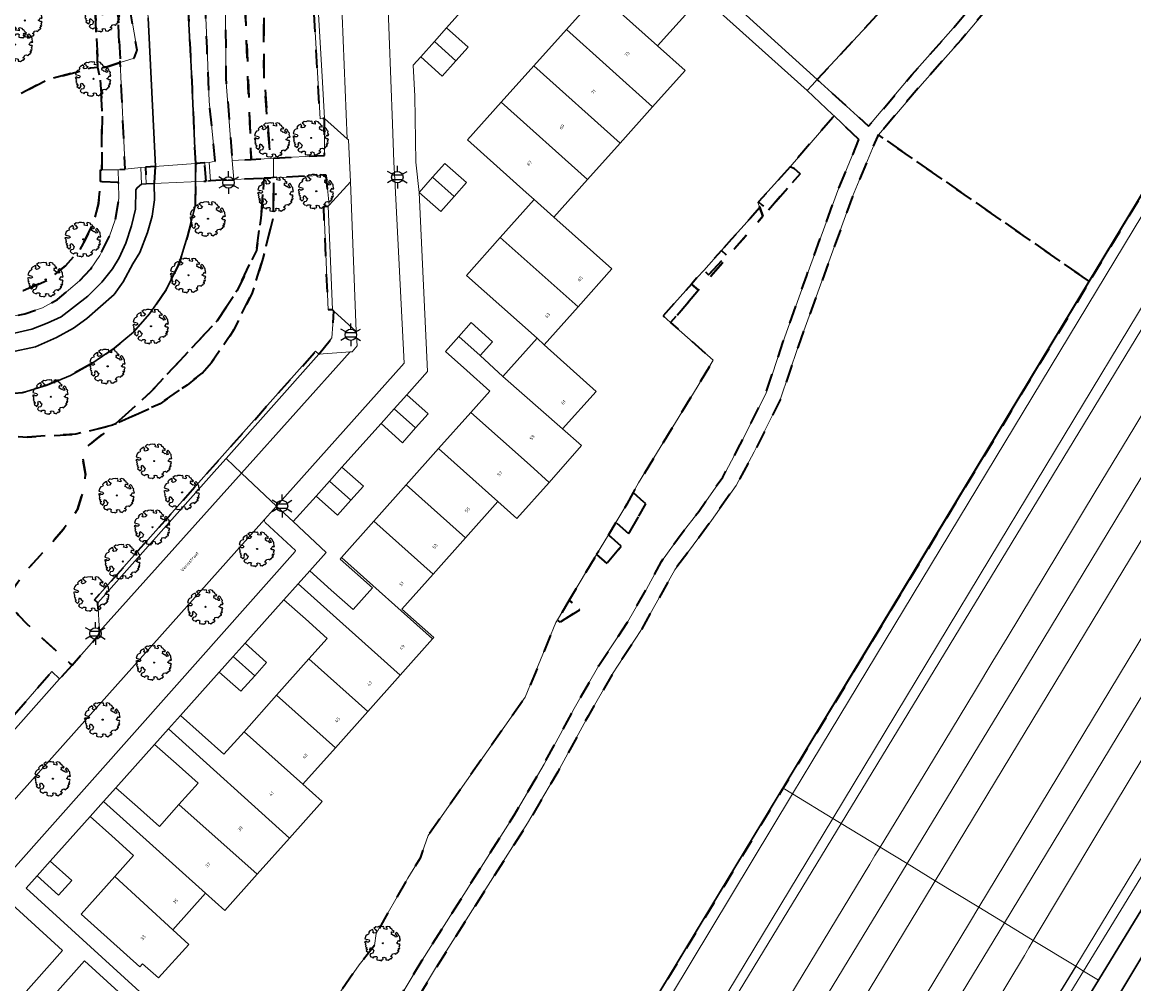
# Model space of a CAD drawing. Extents: x 105780 to 185197, y 477999 to 525027.
# Tile 213 of 256: x 108788 to 108912, y 479376 to 479483. Entities that reach past the tile are written whole.
import ezdxf
from ezdxf.enums import TextEntityAlignment as Align

# ---------------------------------------------------------------- set-up
doc = ezdxf.new("R2010")
doc.units = 0
doc.linetypes.add('XX-HIDDEN', pattern=[4, 2, -2])
for name, color, linetype, lineweight in [('B-GV-GR-BEPLANTING_CULTUUR_VASTE-PLANTENVAK-A', 252, 'Continuous', 5), ('B-GV-GR-BOOM-S', 252, 'Continuous', 25), ('B-GV-GR-MATERIAALGRENS-G', 252, 'XX-HIDDEN', 35), ('B-RO-IE-MEUBILAIR_WEGMEUBILAIR-S', 252, 'Continuous', 25), ('B-WE-GW-WATERGANG_SLOOT_INSTEEK-G', 252, 'Continuous', 30), ('B-XX-KG-KADASTRAAL_BEBOUWING-G', 252, 'Continuous', 20), ('B1-WE-GW-TALUD_KRUIN-G', 252, 'Continuous', 25), ('B1-WE-KW-KUNSTWERK_DEK-BRUG', 252, 'Continuous', 18), ('B1-WE-KW-KUNSTWERK_GELUIDSWERING_SCHERM-G', 170, 'Continuous', 18), ('B1-WE-KW-KUNSTWERK_LANDHOOFD-GV', 252, 'Continuous', 18), ('B1-WE-OG-BEBOUWING-T18', 7, 'Continuous', 18), ('B1-WE-OG-TERREIN_ERF-GV', 252, 'Continuous', 18), ('B1-WE-OG-TOPOGRAFIE-T18', 10, 'Continuous', 18), ('B1-WE-OG-WEG-GV', 7, 'Continuous', 18), ('B1-WE-VH-VERHARDING_ASFALT-GV', 252, 'Continuous', 18), ('B1-WE-VH-VERHARDING_BETONSTRAATSTEEN-GV', 252, 'Continuous', 18), ('B1-WE-VH-VERHARDING_HALFVERHARDING_SCHELP-GV', 252, 'Continuous', 18), ('B1-WE-VH-VERHARDING_TEGEL-GV', 252, 'Continuous', 18)]:
    doc.layers.add(name, color=color, linetype=linetype, lineweight=lineweight)
doc.styles.add('NLCS-ISO', font='NLCS-ISO.ttf')
doc.styles.add('NLCS-ISO-M200-T18', font='NLCS-ISO.ttf', dxfattribs={"height": 0.36})

# ---------------------------------------------------------------- blocks, each defined once
blk = doc.blocks.new('B-SIE-WEG_LICHTMAST-SO')
at = {"ltscale": 0.1}
for p, q in [((0, 1.27), (0, 2.53)), ((-1.1, 0.63), (-2.19, 1.27)), ((1.1, 0.63), (2.19, 1.27)), ((-1.1, -0.63), (-2.19, -1.27)), ((0, -1.27), (0, -2.53)), ((1.1, -0.63), (2.19, -1.27))]:
    blk.add_line(p, q, dxfattribs=at)
at = {"flags": 128}
for points in [[(-1.16, 0.5), (1.16, 0.5)], [(-1.16, -0.5), (1.16, -0.5)]]:
    blk.add_lwpolyline(points, dxfattribs=at)
at = {"ltscale": 0.1}
blk.add_circle((0, 0), 1.27, dxfattribs=at)
at = {"style": 'NLCS-ISO'}
blk.add_attdef('TYPE', text='', height=1.8, dxfattribs=at).set_placement((0, 2.53), align=Align.BOTTOM_CENTER)
blk = doc.blocks.new('B-SGR-BOOM_06')
at = {"linetype": 'Continuous', "flags": 128}
blk.add_lwpolyline([(1.08, 1.41), (1.01, 1.58), (0.88, 1.63), (0.78, 1.81), (0.51, 1.88), (0.34, 1.81), (0.44, 1.71), (0.43, 1.52), (0.09, 1.59), (0.14, 1.73), (0.07, 1.88), (-0.06, 1.84), (-0.19, 1.88), (-0.46, 1.86), (-0.6, 1.79), (-0.78, 1.83), (-1.02, 1.64), (-0.85, 1.56), (-0.8, 1.46), (-0.63, 1.37), (-0.8, 1.16), (-1.02, 1.11), (-1.17, 1.24), (-1.05, 1.29), (-1.15, 1.54), (-1.45, 1.37), (-1.6, 1.21), (-1.52, 1.14), (-1.6, 1.01), (-1.77, 0.94), (-1.89, 0.82), (-2, 0.49), (-1.55, 0.37), (-1.48, 0.22), (-1.6, 0.12), (-1.8, 0.12), (-1.84, 0.22), (-2.04, 0.15), (-1.9, -0.07), (-1.97, -0.15), (-1.89, -0.22), (-1.95, -0.4), (-1.81, -0.47), (-1.89, -0.62), (-1.77, -0.64), (-1.72, -0.68), (-1.85, -0.84), (-1.57, -1.07), (-1.47, -0.97), (-1.38, -0.79), (-1.45, -0.7), (-1.37, -0.47), (-1.25, -0.54), (-1.12, -0.7), (-1, -0.8), (-1.12, -1.12), (-1.37, -1.17), (-1.47, -1.36), (-1.33, -1.51), (-1.13, -1.56), (-1.11, -1.61), (-1.08, -1.66), (-0.93, -1.49), (-0.73, -1.49), (-0.63, -1.56), (-0.68, -1.71), (-0.68, -1.84), (-0.46, -1.89), (-0.24, -1.88), (-0.19, -1.98), (-0.09, -1.86), (0.04, -1.79), (-0.02, -1.6), (0.11, -1.56), (0.31, -1.61), (0.34, -1.84), (0.46, -1.83), (0.58, -1.89), (0.83, -1.69), (0.95, -1.74), (0.93, -1.66), (1.06, -1.59), (0.96, -1.49), (0.85, -1.46), (1.03, -1.29), (1.05, -1.19), (1.26, -1.14), (1.42, -1.22), (1.51, -1.12), (1.51, -1.05), (1.65, -1.05), (1.65, -0.95), (1.78, -0.91), (1.78, -0.82), (1.63, -0.82), (1.82, -0.64), (1.7, -0.57), (1.85, -0.62), (1.9, -0.5), (1.82, -0.37), (1.93, -0.18), (1.87, -0.1), (1.7, -0.1), (1.5, 0.03), (1.63, 0.12), (1.75, 0.34), (1.82, 0.24), (1.95, 0.29), (1.87, 0.57), (1.88, 0.75), (1.8, 0.79), (1.67, 1.06), (1.53, 1.21), (1.35, 1.04), (1.47, 0.97), (1.57, 0.72), (1.41, 0.69), (1.33, 0.85), (1.2, 0.82), (1.06, 0.92), (0.9, 1.01), (0.98, 1.07), (0.93, 1.17), (1.01, 1.27), (1.15, 1.22), (1.26, 1.29)], close=True, dxfattribs=at)
blk.add_circle((0, 0), 0.06)
at = {"style": 'NLCS-ISO'}
blk.add_attdef('SOORT', text='', height=0.3, dxfattribs=at).set_placement((0, -0.36), align=Align.TOP_CENTER)

msp = doc.modelspace()

# ---------------------------------------------------------------- linework, layer by layer
at = {"layer": 'B-GV-GR-BEPLANTING_CULTUUR_VASTE-PLANTENVAK-A', "flags": 128}
msp.add_lwpolyline([(108802.014, 479483.062), (108801.501, 479489.79), (108800.631, 479489.183), (108800.226, 479488.589), (108800.105, 479488.412), (108799.877, 479487.146), (108799.959, 479484.178), (108800.777, 479479.459), (108800.453, 479478.565), (108798.891, 479478.063), (108799.45, 479466.219), (108801.199, 479466.408), (108801.698, 479466.443), (108802.821, 479466.521)], close=True, dxfattribs=at)
at = {"layer": 'B-GV-GR-MATERIAALGRENS-G', "flags": 128}
msp.add_lwpolyline([(108959.07, 479580.16), (108942.43, 479560.69), (108923.365, 479539.077), (108925.349, 479536.947), (108926.441, 479534.338), (108926.831, 479531.609), (108925.579, 479527.873), (108923.466, 479523.816), (108919.997, 479517.876), (108917.64, 479513.173), (108912.046, 479504.335), (108909.028, 479500.031), (108906.338, 479496.584), (108901.646, 479491.489), (108892.525, 479480.606), (108888.182, 479475.715), (108883.325, 479470.012), (108906.824, 479453.69), (108908.375, 479456.257), (108925.932, 479485.302), (108973.005, 479562.91)], dxfattribs=at)
for points in [[(108922.655, 479537.639), (108922.167, 479537.119), (108922.009, 479536.951), (108919.03, 479531.798), (108918.138, 479530.143), (108916.152, 479526.518), (108915.428, 479525.42), (108912.82, 479521.466), (108912.437, 479520.885), (108906.918, 479511.114), (108903.749, 479506.297), (108901.531, 479503.838), (108900.183, 479502.292), (108898.514, 479500.422), (108896.631, 479498.284), (108896.813, 479498.122), (108893.893, 479494.854), (108893.735, 479494.995), (108893.129, 479494.521), (108889.556, 479490.25), (108876.49, 479476.175), (108882.228, 479471), (108887.05, 479476.699), (108891.389, 479481.586), (108900.519, 479492.479), (108905.193, 479497.555), (108907.822, 479500.924), (108910.797, 479505.166), (108916.333, 479513.913), (108918.677, 479518.591), (108922.152, 479524.541), (108924.194, 479528.461), (108925.296, 479531.749), (108924.983, 479533.936), (108924.069, 479536.121)], [(108827.668, 479511.442), (108831.375, 479514.986), (108829.477, 479516.717), (108825.376, 479512.11), (108814.973, 479500.363), (108811.08, 479496.036), (108809.264, 479493.734), (108808.098, 479491.453), (108806.661, 479487.975), (108806.394, 479486.111), (108806.452, 479483.721), (108806.677, 479479.635), (108806.788, 479477.63), (108806.895, 479475.174), (108807.258, 479466.831), (108808.299, 479466.903), (108808.798, 479466.938), (108809.476, 479467.089), (108808.797, 479473.755), (108808.558, 479479.714), (108808.358, 479484.708), (108808.511, 479486.584), (108808.888, 479488.565), (108810.312, 479491.424), (108812.141, 479494.345), (108822.015, 479505.392)], [(108825.173, 479503.245), (108826.215, 479504.286), (108825.04, 479505.421), (108814.033, 479493.167), (108812.062, 479490.632), (108811.279, 479489.127), (108810.736, 479487.744), (108810.6, 479485.852), (108810.652, 479476.335), (108811.363, 479467.156), (108813.474, 479467.278), (108812.816, 479484.18), (108812.539, 479486.27), (108812.508, 479487.783), (108813.052, 479489.134), (108813.953, 479490.496)], [(108814.851, 479485.711), (108814.929, 479486.793), (108815.654, 479488.328), (108817.296, 479490.439), (108829.315, 479503.739), (108829.039, 479504), (108828.175, 479504.559), (108827.407, 479504.681), (108826.215, 479504.286), (108825.173, 479503.245), (108813.953, 479490.496), (108813.052, 479489.134), (108812.508, 479487.783), (108812.539, 479486.27), (108812.816, 479484.18), (108813.474, 479467.278), (108815.606, 479467.402), (108814.901, 479476.511)], [(108820.957, 479483.474), (108820.683, 479488.515), (108823.732, 479492.07), (108823.359, 479492.391), (108830.011, 479500.121), (108830.39, 479499.795), (108830.935, 479499.754), (108830.783, 479501.288), (108830.418, 479502.546), (108829.315, 479503.739), (108817.296, 479490.439), (108815.654, 479488.328), (108814.929, 479486.793), (108814.851, 479485.711), (108814.901, 479476.511), (108815.606, 479467.402), (108815.942, 479467.421), (108821.643, 479467.745), (108821.645, 479471.845), (108821.146, 479471.816), (108820.475, 479483.446)], [(108800.105, 479488.412), (108800.226, 479488.589), (108799.49, 479498.059), (108797.653, 479495.876), (108798.665, 479482.854), (108798.891, 479478.063), (108800.453, 479478.565), (108800.777, 479479.459), (108799.959, 479484.178), (108799.877, 479487.146)], [(108797.653, 479495.876), (108795.357, 479493.15), (108796.17, 479482.698), (108796.414, 479477.524), (108797.453, 479477.601), (108798.891, 479478.063), (108798.665, 479482.854)], [(108796.17, 479482.698), (108795.357, 479493.15), (108793.307, 479490.714), (108781.396, 479477.032), (108779.971, 479476.308), (108778.558, 479475.698), (108776.828, 479474.145), (108774.507, 479471.525), (108779.639, 479466.978), (108781.092, 479468.824), (108784.336, 479472.328), (108786.702, 479474.036), (108790.719, 479476.133), (108795.598, 479477.464), (108796.414, 479477.524)], [(108796.709, 479464.82), (108796.684, 479466.137), (108796.832, 479466.137), (108796.87, 479472.716), (108796.658, 479476.387), (108796.414, 479477.524), (108795.598, 479477.464), (108790.719, 479476.133), (108786.702, 479474.036), (108784.336, 479472.328), (108781.092, 479468.824), (108779.639, 479466.978), (108774.507, 479471.525), (108772.689, 479469.561), (108777.908, 479464.807), (108775.722, 479462.446), (108773.265, 479459.69), (108770.692, 479456.082), (108770.059, 479455.208), (108768.251, 479451.703), (108768.161, 479450.872), (108770.334, 479451.055), (108771.11, 479451.1), (108775.833, 479451.378), (108777.08, 479451.451), (108783.603, 479452.013), (108788.074, 479452.673), (108790.723, 479453.813), (108792.787, 479455.439), (108794.235, 479457.014), (108794.975, 479458.339), (108795.879, 479460.14), (108796.476, 479462.388)], [(108798.891, 479478.063), (108797.453, 479477.601), (108796.414, 479477.524), (108796.658, 479476.387), (108796.87, 479472.716), (108796.832, 479466.137), (108798.67, 479466.134), (108799.45, 479466.219)], [(108881.151, 479469.496), (108878.374, 479472.134), (108873.506, 479466.482), (108873.971, 479466.257), (108874.591, 479465.701), (108871.03, 479461.616), (108870.36, 479462.218), (108869.977, 479462.562), (108869.904, 479462.481), (108870.105, 479461.933), (108870.461, 479460.963), (108863.286, 479452.732), (108860.179, 479449.141), (108864.919, 479444.948), (108863.118, 479441.95), (108856.614, 479431.305), (108855.991, 479430.234), (108857.419, 479428.948), (108855.488, 479425.644), (108854.08, 479426.898), (108853.242, 479425.501), (108854.665, 479424.235), (108853.073, 479422.304), (108851.934, 479423.319), (108848.883, 479418.231), (108849.159, 479417.985), (108850.073, 479417.171), (108847.872, 479415.783), (108847.574, 479416.048), (108847.394, 479415.748), (108843.992, 479407.458), (108833.164, 479392.037), (108832.282, 479389.52), (108830.903, 479387.313), (108827.382, 479381.13), (108827.216, 479379.795), (108825.49, 479377.634), (108822.768, 479373.717), (108814.112, 479362.757), (108820.067, 479357.323), (108824.148, 479363.932), (108828.19, 479371.022), (108832.522, 479378.186), (108842.758, 479394.321), (108846.08, 479399.973), (108849.45, 479406.18), (108852.197, 479410.951), (108855.382, 479415.786), (108857.48, 479419.463), (108859.157, 479422.558), (108861.358, 479425.572), (108863.312, 479428.122), (108865.976, 479431.931), (108867.929, 479435.556), (108870.764, 479441.193), (108872.713, 479447.03), (108875.331, 479454.384), (108878.796, 479463.816)], [(108906.824, 479453.69), (108883.325, 479470.012), (108883.196, 479469.86), (108880.426, 479463.179), (108874.367, 479446.459), (108872.384, 479440.519), (108869.481, 479434.748), (108867.468, 479431.011), (108864.724, 479427.088), (108860.64, 479421.621), (108856.874, 479414.87), (108853.687, 479410.032), (108850.978, 479405.326), (108847.604, 479399.112), (108844.252, 479393.41), (108834.009, 479377.263), (108829.699, 479370.136), (108825.653, 479363.039), (108821.274, 479355.98), (108815.086, 479341.839), (108798.533, 479315.626), (108795.066, 479309.646), (108782.847, 479291.36), (108779.47, 479287.42), (108776.897, 479284.866), (108775.496, 479284.084), (108773.014, 479283.667), (108771.193, 479283.7), (108767.264, 479287.197), (108741.073, 479310.511), (108739.941, 479309.239), (108736.291, 479312.542), (108733.301, 479309.235), (108733.254, 479309.183), (108733.966, 479306.682), (108734.549, 479307.362), (108735.765, 479308.018), (108736.732, 479307.805), (108737.911, 479307.044), (108738.497, 479306.493), (108739.771, 479305.296), (108767.71, 479280.441), (108771.403, 479274.95), (108772.112, 479274.722), (108773.423, 479273.364), (108774.085, 479271.952), (108774.189, 479270.719), (108774.658, 479269.237), (108776.157, 479268.649), (108778.784, 479269.463), (108780.994, 479270.606), (108784.266, 479272.107), (108790.827, 479276.224), (108781.112, 479258.471), (108780.82, 479256.884), (108781.214, 479255.725), (108781.667, 479254.762), (108785.214, 479252.716), (108786.715, 479255.195), (108795.441, 479269.612), (108799.15, 479275.74), (108827.249, 479322.165), (108840.168, 479343.51), (108872.725, 479397.3), (108882.489, 479413.432)], [(108802.821, 479466.521), (108801.698, 479466.443), (108801.773, 479464.562), (108802.683, 479464.604)], [(108808.299, 479466.903), (108807.258, 479466.831), (108807.266, 479464.814), (108808.459, 479464.869)], [(108873.506, 479466.482), (108869.977, 479462.562), (108870.36, 479462.218), (108871.03, 479461.616), (108874.591, 479465.701), (108873.971, 479466.257)], [(108802.351, 479441.468), (108809.672, 479449.327), (108811.894, 479452.699), (108814.065, 479457.16), (108814.555, 479460.771), (108814.899, 479465.19), (108811.524, 479465.07), (108808.959, 479464.892), (108808.459, 479464.869), (108807.266, 479464.814), (108807.224, 479462.105), (108806.356, 479458.628), (108805.438, 479455.703), (108803.953, 479452.712), (108802.163, 479450.102), (108800.355, 479448.076), (108798.231, 479446.285), (108795.618, 479444.512), (108793.363, 479443.254), (108790.744, 479442.179), (108787.989, 479441.296), (108784.985, 479441.089), (108782.458, 479440.75), (108779.333, 479440.782), (108775.971, 479440.564), (108772.686, 479439.989), (108769.809, 479438.842), (108767.423, 479437.612), (108765.157, 479436.207), (108762.828, 479434.199), (108761.63, 479432.957), (108760.757, 479431.726), (108759.627, 479429.852), (108758.782, 479428.28), (108758.088, 479425.997), (108757.681, 479424.16), (108757.411, 479422.152), (108757.229, 479419.103), (108757.831, 479410.743), (108757.615, 479410.378), (108756.237, 479410.221), (108754.936, 479410.18), (108751.795, 479412.289), (108751.385, 479411.371), (108752.361, 479410.328), (108753.528, 479409.421), (108754.937, 479408.602), (108757.692, 479407.907), (108757.835, 479406.762), (108758.455, 479406.906), (108759.742, 479407.402), (108760.842, 479408.103), (108761.658, 479409.072), (108762.094, 479410.745), (108761.731, 479412.281), (108761.238, 479419.128), (108761.396, 479421.784), (108761.602, 479423.43), (108761.955, 479424.966), (108762.493, 479426.736), (108764.106, 479429.533), (108764.718, 479430.397), (108765.579, 479431.29), (108767.531, 479432.973), (108769.396, 479434.129), (108771.47, 479435.198), (108773.783, 479436.12), (108776.447, 479436.586), (108779.442, 479436.781), (108781.848, 479436.756), (108788.562, 479436.395), (108793.956, 479436.711), (108798.024, 479437.701), (108798.368, 479437.857)], [(108821.015, 479445.613), (108822.455, 479447.448), (108822.688, 479450.42), (108822.537, 479450.558), (108822.037, 479450.537), (108821.547, 479462.074), (108822.047, 479462.095), (108822.158, 479462.216), (108821.825, 479465.554), (108815.962, 479465.228), (108815.957, 479460.963), (108814.782, 479456.256), (108813.581, 479452.427), (108811.517, 479448.27), (108809.063, 479444.693), (108808.015, 479443.519), (108806.329, 479442.183), (108803.321, 479440.107), (108798.368, 479437.857), (108797.889, 479437.423), (108796.363, 479436.269), (108794.813, 479435.013), (108794.646, 479434.442), (108795.023, 479432.257), (108794.877, 479430.691), (108794.12, 479428.34), (108793.468, 479427.344), (108792.53, 479426.111), (108791.338, 479424.707), (108788.648, 479421.743), (108787.1, 479419.726), (108786.764, 479418.999), (108786.627, 479418.181), (108786.878, 479417.441), (108787.572, 479416.568), (108788.515, 479415.556), (108793.524, 479411.016), (108796.478, 479414.323), (108796.585, 479414.538), (108796.574, 479414.764), (108796.413, 479417.95), (108796.039, 479418.282), (108820.641, 479445.945)], [(108808.015, 479443.519), (108809.063, 479444.693), (108811.517, 479448.27), (108813.581, 479452.427), (108814.782, 479456.256), (108815.957, 479460.963), (108815.962, 479465.228), (108814.899, 479465.19), (108814.555, 479460.771), (108814.065, 479457.16), (108811.894, 479452.699), (108809.672, 479449.327), (108802.351, 479441.468), (108798.368, 479437.857), (108803.321, 479440.107), (108806.329, 479442.183)], [(108798.707, 479464.72), (108796.873, 479464.812), (108796.709, 479464.82), (108796.476, 479462.388), (108795.879, 479460.14), (108794.975, 479458.339), (108794.235, 479457.014), (108792.787, 479455.439), (108790.723, 479453.813), (108788.074, 479452.673), (108783.603, 479452.013), (108777.08, 479451.451), (108775.833, 479451.378), (108771.11, 479451.1), (108770.334, 479451.055), (108768.161, 479450.872), (108767.908, 479448.526), (108771.315, 479448.668), (108775.985, 479448.863), (108777.419, 479448.923), (108785.664, 479449.603), (108788.267, 479450.124), (108790.248, 479450.788), (108791.911, 479451.718), (108794.352, 479453.779), (108795.581, 479455.087), (108796.624, 479456.6), (108797.696, 479458.749), (108798.339, 479460.575), (108798.753, 479462.931)], [(108870.105, 479461.933), (108869.019, 479460.718), (108866.967, 479458.421), (108865.849, 479457.171), (108866.409, 479456.645), (108864.411, 479454.451), (108863.861, 479454.947), (108863.18, 479454.185), (108862.498, 479453.423), (108863.286, 479452.732), (108870.461, 479460.963)], [(108866.409, 479456.645), (108865.849, 479457.171), (108863.861, 479454.947), (108864.411, 479454.451)], [(108863.286, 479452.732), (108862.498, 479453.423), (108859.344, 479449.894), (108860.179, 479449.141)], [(108798.368, 479437.857), (108798.024, 479437.701), (108793.956, 479436.711), (108788.562, 479436.395), (108781.848, 479436.756), (108779.442, 479436.781), (108776.447, 479436.586), (108773.783, 479436.12), (108771.47, 479435.198), (108769.396, 479434.129), (108767.531, 479432.973), (108765.579, 479431.29), (108764.718, 479430.397), (108764.106, 479429.533), (108762.493, 479426.736), (108761.955, 479424.966), (108761.602, 479423.43), (108761.396, 479421.784), (108761.238, 479419.128), (108761.731, 479412.281), (108762.094, 479410.745), (108761.658, 479409.072), (108760.842, 479408.103), (108759.742, 479407.402), (108758.455, 479406.906), (108757.835, 479406.762), (108756.921, 479406.549), (108755.035, 479406.49), (108753.399, 479406.764), (108752.165, 479407.23), (108751.086, 479407.896), (108750.329, 479408.703), (108749.068, 479412.617), (108747.831, 479414.206), (108748.142, 479404.729), (108748.554, 479403.017), (108749.387, 479401.856), (108750.242, 479401.052), (108751.374, 479400.242), (108752.69, 479399.762), (108756.616, 479399.608), (108762.549, 479400.346), (108768.942, 479400.903), (108770.426, 479400.803), (108771.19, 479400.811), (108775.16, 479405.002), (108776.404, 479405.822), (108777.614, 479406.136), (108779.723, 479405.828), (108781.229, 479405.013), (108782.625, 479404.08), (108784.715, 479402.778), (108784.748, 479402.816), (108791.266, 479410.288), (108792.143, 479409.469), (108793.524, 479411.016), (108788.515, 479415.556), (108787.572, 479416.568), (108786.878, 479417.441), (108786.627, 479418.181), (108786.764, 479418.999), (108787.1, 479419.726), (108788.648, 479421.743), (108791.338, 479424.707), (108792.53, 479426.111), (108793.468, 479427.344), (108794.12, 479428.34), (108794.877, 479430.691), (108795.023, 479432.257), (108794.646, 479434.442), (108794.813, 479435.013), (108796.363, 479436.269), (108797.889, 479437.423)], [(108855.991, 479430.234), (108855.298, 479428.93), (108854.08, 479426.898), (108855.488, 479425.644), (108857.419, 479428.948)], [(108854.665, 479424.235), (108853.242, 479425.501), (108851.934, 479423.319), (108853.073, 479422.304)], [(108849.159, 479417.985), (108848.883, 479418.231), (108847.574, 479416.048), (108847.872, 479415.783), (108850.073, 479417.171)]]:
    msp.add_lwpolyline(points, close=True, dxfattribs=at)
at = {"layer": 'B-WE-GW-WATERGANG_SLOOT_INSTEEK-G', "flags": 128}
for points in [[(108982.534, 479492.618), (108955.303, 479448.682), (108925.202, 479399.475), (108908.529, 479371.673), (108887.051, 479336.41), (108871.144, 479310.695), (108863.097, 479297.28), (108863.8, 479296.63), (108862.02, 479293.6), (108864.63, 479291.99), (108866.38, 479295.02), (108867.056, 479294.609), (108879.049, 479312.736), (108901.273, 479349.903), (108915.665, 479372.88), (108918.73, 479377.58), (108918.975, 479378.712), (108950.291, 479430.802), (108969.212, 479462.195), (109000, 479512.146)], [(108784.985, 479441.089), (108787.989, 479441.296), (108790.744, 479442.179), (108793.363, 479443.254), (108795.618, 479444.512), (108798.231, 479446.285), (108800.355, 479448.076), (108802.163, 479450.102), (108803.953, 479452.712), (108805.438, 479455.703), (108806.356, 479458.628), (108807.224, 479462.105), (108807.266, 479464.814), (108807.258, 479466.831), (108806.895, 479475.174), (108806.788, 479477.63), (108806.677, 479479.635), (108806.452, 479483.721)], [(108802.014, 479483.062), (108802.821, 479466.521), (108802.683, 479464.604), (108802.695, 479462.793), (108802.459, 479460.964), (108801.93, 479459.157), (108801.056, 479456.917), (108800.282, 479455.656), (108799.221, 479453.655), (108798.207, 479452.272), (108795.167, 479449.574), (108793.703, 479448.52), (108791.799, 479447.468), (108789.472, 479446.435), (108786.66, 479445.827)], [(108786.66, 479445.827), (108789.472, 479446.435), (108791.799, 479447.468), (108793.703, 479448.52), (108795.167, 479449.574), (108798.207, 479452.272), (108799.221, 479453.655), (108800.282, 479455.656), (108801.056, 479456.917), (108801.93, 479459.157), (108802.459, 479460.964), (108802.695, 479462.793), (108802.683, 479464.604), (108801.773, 479464.562), (108801.274, 479464.539), (108800.783, 479464.117), (108800.626, 479463.917), (108800.596, 479461.768), (108800.15, 479459.883), (108799.51, 479457.959), (108798.764, 479456.325), (108798.02, 479455.13), (108796.83, 479453.629), (108795.284, 479452.084), (108792.329, 479449.779), (108790.757, 479449.079), (108789.053, 479448.407), (108783.834, 479447.22)], [(108943.65, 479434.58), (108907.83, 479375.948), (108906.83, 479374.31)], [(108908.529, 479371.673), (108925.202, 479399.475)]]:
    msp.add_lwpolyline(points, dxfattribs=at)
at = {"layer": 'B-XX-KG-KADASTRAAL_BEBOUWING-G', "flags": 128}
for points in [[(108853.906, 479491.835), (108851.969, 479489.676), (108854.02, 479487.836), (108852.197, 479485.803), (108858.731, 479479.942), (108862.491, 479484.134)], [(108852.197, 479485.803), (108848.571, 479481.76), (108858.171, 479473.15), (108861.797, 479477.192), (108858.731, 479479.942)], [(108835.212, 479481.934), (108833.874, 479480.428), (108836.273, 479478.28), (108837.619, 479479.795)], [(108848.571, 479481.76), (108844.945, 479477.718), (108854.545, 479469.107), (108858.171, 479473.15)], [(108833.874, 479480.428), (108832.348, 479478.711), (108834.755, 479476.572), (108836.273, 479478.28)], [(108844.945, 479477.718), (108841.319, 479473.675), (108850.919, 479465.065), (108854.545, 479469.107)], [(108841.319, 479473.675), (108837.56, 479469.484), (108844.093, 479463.623), (108844.967, 479462.827), (108847.161, 479460.874), (108850.919, 479465.065)], [(108833.669, 479465.311), (108836.073, 479463.164), (108837.445, 479464.715), (108835.034, 479466.848)], [(108833.669, 479465.311), (108832.167, 479463.621), (108834.59, 479461.487), (108836.073, 479463.164)], [(108847.161, 479460.874), (108844.967, 479462.827), (108841.196, 479458.591), (108849.866, 479450.88), (108853.635, 479455.111)], [(108841.196, 479458.591), (108837.448, 479454.382), (108845.311, 479447.383), (108846.097, 479446.649), (108849.866, 479450.88)], [(108836.606, 479447.598), (108838.985, 479445.458), (108840.356, 479446.991), (108837.971, 479449.124)], [(108841.508, 479443.124), (108838.985, 479445.458), (108836.606, 479447.598), (108835.107, 479445.921), (108837.492, 479443.788), (108840.056, 479441.498), (108837.938, 479439.127), (108844.538, 479433.251), (108846.668, 479431.349), (108850.259, 479435.438), (108848.147, 479437.293)], [(108846.097, 479446.649), (108845.311, 479447.383), (108841.508, 479443.124), (108848.147, 479437.293), (108851.886, 479441.48)], [(108830.801, 479441.105), (108829.405, 479439.547), (108831.787, 479437.41), (108833.185, 479438.97)], [(108829.405, 479439.547), (108827.928, 479437.898), (108830.311, 479435.763), (108831.787, 479437.41)], [(108837.938, 479439.127), (108834.344, 479435.102), (108840.935, 479429.216), (108843.065, 479427.314), (108846.668, 479431.349), (108844.538, 479433.251)], [(108834.344, 479435.102), (108830.738, 479431.063), (108837.329, 479425.178), (108840.935, 479429.216)], [(108823.578, 479433.043), (108822.18, 479431.483), (108824.566, 479429.35), (108825.962, 479430.908)], [(108822.18, 479431.483), (108820.698, 479429.829), (108823.082, 479427.694), (108824.566, 479429.35)], [(108830.738, 479431.063), (108827.132, 479427.025), (108833.723, 479421.14), (108837.329, 479425.178)], [(108827.132, 479427.025), (108823.526, 479422.987), (108833.668, 479413.931), (108833.802, 479414.081), (108830.251, 479417.252), (108833.723, 479421.14)], [(108823.526, 479422.987), (108823.374, 479422.816), (108826.97, 479419.606), (108824.814, 479417.192), (108822.39, 479419.356), (108819.99, 479421.502), (108818.69, 479420.047), (108830.062, 479409.892), (108833.668, 479413.931)], [(108818.69, 479420.047), (108817.116, 479418.286), (108819.516, 479416.141), (108821.942, 479413.975), (108819.91, 479411.699), (108826.456, 479405.854), (108830.062, 479409.892)], [(108812.791, 479413.449), (108811.473, 479411.975), (108813.875, 479409.83), (108815.192, 479411.303)], [(108811.473, 479411.975), (108809.924, 479410.241), (108812.324, 479408.095), (108813.875, 479409.83)], [(108819.91, 479411.699), (108816.304, 479407.661), (108822.85, 479401.815), (108826.456, 479405.854)], [(108816.304, 479407.661), (108812.675, 479403.597), (108819.219, 479397.749), (108822.85, 479401.815)], [(108812.675, 479403.597), (108810.432, 479401.085), (108808, 479403.257), (108805.599, 479405.403), (108804.257, 479403.902), (108817.747, 479391.762), (108821.374, 479395.824), (108819.219, 479397.749)], [(108804.257, 479403.902), (108802.725, 479402.188), (108805.126, 479400.042), (108807.56, 479397.868), (108805.43, 479395.484), (108814.143, 479387.727), (108817.747, 479391.762)], [(108805.43, 479395.484), (108803.251, 479393.043), (108800.814, 479395.219), (108798.414, 479397.365), (108797.04, 479395.828), (108808.381, 479385.611), (108810.536, 479383.687), (108814.143, 479387.727)], [(108797.04, 479395.828), (108795.54, 479394.15), (108797.94, 479392.004), (108800.379, 479389.826), (108798.274, 479387.469), (108804.74, 479381.534), (108808.381, 479385.611)], [(108791.095, 479389.178), (108789.632, 479387.541), (108792.032, 479385.395), (108793.496, 479387.032)], [(108798.274, 479387.469), (108794.535, 479383.281), (108801.081, 479377.436), (108801.387, 479377.779), (108803.149, 479376.213), (108806.515, 479379.93), (108804.74, 479381.534)]]:
    msp.add_lwpolyline(points, close=True, dxfattribs=at)
at = {"layer": 'B1-WE-GW-TALUD_KRUIN-G', "flags": 128}
msp.add_lwpolyline([(108905.278, 479377.5), (108904.18, 479375.69), (108851.79, 479290.84), (108831.65, 479257.19), (108830.441, 479255.158), (108829.641, 479253.799), (108829.503, 479253.564), (108829.241, 479253.119), (108828.051, 479251.075), (108827.658, 479250.392), (108827.465, 479250.056), (108826.872, 479249.025), (108825.702, 479246.97), (108823.308, 479242.729), (108821.718, 479239.898), (108821.443, 479239.408), (108820.924, 479238.483), (108818.549, 479234.231), (108817.761, 479232.812), (108817.362, 479232.093), (108816.185, 479229.973), (108813.83, 479225.71)], dxfattribs=at)
at = {"layer": 'B1-WE-KW-KUNSTWERK_DEK-BRUG', "flags": 128}
msp.add_lwpolyline([(108801.274, 479464.539), (108801.773, 479464.562), (108808.459, 479464.869), (108808.959, 479464.892), (108808.798, 479466.938), (108808.299, 479466.903), (108801.698, 479466.443), (108801.199, 479466.408)], close=True, dxfattribs=at)
at = {"layer": 'B1-WE-KW-KUNSTWERK_GELUIDSWERING_SCHERM-G', "flags": 128}
msp.add_lwpolyline([(109084.913, 479894.106), (109087.387, 479882.429), (109088.051, 479876.311), (109088.681, 479870.499), (109090.926, 479850.615), (109091.51, 479834.66), (109089.363, 479806.742), (109086.417, 479782.95), (109078.796, 479751.992), (109071.562, 479733.324), (109061.648, 479711.515), (109052.281, 479693.859), (109048.125, 479687.028), (109027.448, 479652.793), (108992.175, 479594.691), (108925.826, 479485.303), (108904.859, 479450.616), (108882.383, 479413.433), (108785.109, 479252.717), (108784.36, 479251.444), (108774.971, 479235.477), (108772.789, 479232.101), (108771.5, 479228.279), (108764.12, 479209.704)], dxfattribs=at)
at = {"layer": 'B1-WE-KW-KUNSTWERK_LANDHOOFD-GV', "flags": 128}
for points in [[(108801.698, 479466.443), (108801.199, 479466.408), (108801.274, 479464.539), (108801.773, 479464.562)], [(108808.798, 479466.938), (108808.299, 479466.903), (108808.459, 479464.869), (108808.959, 479464.892)]]:
    msp.add_lwpolyline(points, close=True, dxfattribs=at)
at = {"layer": 'B1-WE-OG-TERREIN_ERF-GV', "flags": 128}
for points in [[(108822.768, 479373.717), (108825.49, 479377.634), (108827.216, 479379.795), (108827.382, 479381.13), (108830.903, 479387.313), (108832.282, 479389.52), (108833.164, 479392.037), (108843.992, 479407.458), (108847.394, 479415.748), (108847.574, 479416.048), (108848.883, 479418.231), (108851.934, 479423.319), (108853.242, 479425.501), (108854.08, 479426.898), (108855.298, 479428.93), (108855.991, 479430.234), (108856.614, 479431.305), (108863.118, 479441.95), (108864.919, 479444.948), (108860.179, 479449.141), (108859.344, 479449.894), (108862.498, 479453.423), (108863.18, 479454.185), (108863.861, 479454.947), (108865.849, 479457.171), (108866.967, 479458.421), (108869.019, 479460.718), (108870.105, 479461.933), (108869.904, 479462.481), (108869.977, 479462.562), (108873.506, 479466.482), (108878.374, 479472.134), (108878.22, 479472.28), (108875.389, 479474.969), (108849.589, 479498.111)], [(108864.233, 479487.336), (108876.49, 479476.175), (108889.556, 479490.25)], [(108839.535, 479486.798), (108835.212, 479481.934), (108837.619, 479479.795), (108836.273, 479478.28), (108834.755, 479476.572), (108832.348, 479478.711), (108831.521, 479477.781), (108831.705, 479474.323), (108831.82, 479466.988), (108832.167, 479463.621), (108833.118, 479443.691), (108830.801, 479441.105), (108833.185, 479438.97), (108831.787, 479437.41), (108830.311, 479435.763), (108827.928, 479437.898), (108823.578, 479433.043), (108825.962, 479430.908), (108824.566, 479429.35), (108823.082, 479427.694), (108820.698, 479429.829), (108818.143, 479426.978), (108821.807, 479423.535), (108819.99, 479421.502), (108822.39, 479419.356), (108824.814, 479417.192), (108826.97, 479419.606), (108823.374, 479422.816), (108823.526, 479422.987), (108827.132, 479427.025), (108830.738, 479431.063), (108834.344, 479435.102), (108837.938, 479439.127), (108840.056, 479441.498), (108837.492, 479443.788), (108835.107, 479445.921), (108836.606, 479447.598), (108837.971, 479449.124), (108840.356, 479446.991), (108838.985, 479445.458), (108841.508, 479443.124), (108845.311, 479447.383), (108837.448, 479454.382), (108841.196, 479458.591), (108844.967, 479462.827), (108844.093, 479463.623), (108837.56, 479469.484), (108841.319, 479473.675), (108844.945, 479477.718), (108848.571, 479481.76), (108852.197, 479485.803)], [(108862.491, 479484.134), (108858.731, 479479.942), (108861.797, 479477.192), (108858.171, 479473.15), (108854.545, 479469.107), (108850.919, 479465.065), (108847.161, 479460.874), (108853.635, 479455.111), (108849.866, 479450.88), (108846.097, 479446.649), (108851.886, 479441.48), (108848.147, 479437.293), (108850.259, 479435.438), (108846.668, 479431.349), (108843.065, 479427.314), (108840.935, 479429.216), (108837.329, 479425.178), (108833.723, 479421.14), (108830.251, 479417.252), (108833.802, 479414.081), (108833.668, 479413.931), (108830.062, 479409.892), (108826.456, 479405.854), (108822.85, 479401.815), (108819.219, 479397.749), (108821.374, 479395.824), (108817.747, 479391.762), (108814.143, 479387.727), (108810.536, 479383.687), (108808.381, 479385.611), (108804.74, 479381.534), (108806.515, 479379.93), (108803.149, 479376.213), (108801.387, 479377.779), (108801.081, 479377.436), (108794.535, 479383.281), (108798.274, 479387.469), (108800.379, 479389.826), (108797.94, 479392.004), (108795.54, 479394.15), (108791.095, 479389.178), (108793.496, 479387.032), (108792.032, 479385.395), (108789.632, 479387.541), (108788.429, 479386.194), (108814.112, 479362.757)], [(108813.01, 479361.583), (108794.903, 479378.089), (108791.299, 479374.053)]]:
    msp.add_lwpolyline(points, dxfattribs=at)
for points in [[(108832.167, 479463.621), (108833.669, 479465.311), (108835.034, 479466.848), (108837.445, 479464.715), (108836.073, 479463.164), (108834.59, 479461.487)], [(108821.942, 479413.975), (108819.516, 479416.141), (108817.116, 479418.286), (108812.791, 479413.449), (108815.192, 479411.303), (108813.875, 479409.83), (108812.324, 479408.095), (108809.924, 479410.241), (108805.599, 479405.403), (108808, 479403.257), (108810.432, 479401.085), (108812.675, 479403.597), (108816.304, 479407.661), (108819.91, 479411.699)], [(108807.56, 479397.868), (108805.126, 479400.042), (108802.725, 479402.188), (108798.414, 479397.365), (108800.814, 479395.219), (108803.251, 479393.043), (108805.43, 479395.484)]]:
    msp.add_lwpolyline(points, close=True, dxfattribs=at)
at = {"layer": 'B1-WE-OG-WEG-GV', "flags": 128}
for points in [[(109035.148, 479616.466), (109030.501, 479619.398), (108993.247, 479558.096), (108992.411, 479556.721), (108985.178, 479545.325), (108981.625, 479539.594), (108979.643, 479536.398), (108978.065, 479533.854), (108975.276, 479529.248), (108973.864, 479526.916), (108971.073, 479522.308), (108969.549, 479519.73), (108967.634, 479516.492), (108964.203, 479510.69), (108957.455, 479499), (108941.443, 479472.56), (108889.636, 479387.014), (108894.488, 479384.063), (108945.223, 479467.935), (108946.261, 479469.648), (108964.043, 479499), (108998.055, 479555.189)], [(108879.152, 479393.391), (108878.237, 479393.947), (108827.62, 479310.24), (108790.14, 479249.09), (108788.851, 479246.866), (108787.74, 479245.034), (108786.638, 479243.197), (108785.543, 479241.355), (108784.456, 479239.508), (108783.378, 479237.657), (108782.795, 479236.64), (108782.219, 479235.619), (108781.651, 479234.594), (108781.092, 479233.564), (108780.54, 479232.53), (108774.08, 479220.29), (108769.293, 479211.119), (108771.475, 479209.676), (108775.899, 479217.973), (108780.28, 479226.292), (108784.619, 479234.633), (108788.916, 479242.995), (108793.17, 479251.38), (108826.12, 479306.22)]]:
    msp.add_lwpolyline(points, close=True, dxfattribs=at)
for points in [[(108937.255, 479501.746), (108875.887, 479400.232), (108873.747, 479396.679), (108878.237, 479393.947), (108895.726, 479422.869), (108926.68, 479474.06), (108999, 479593.032)], [(108999, 479593.032), (108926.68, 479474.06), (108895.726, 479422.869), (108878.237, 479393.947), (108879.152, 479393.391), (108914.82, 479452.02), (108955.89, 479520.13)], [(108966.56, 479483.11), (108963.894, 479478.866), (108961.24, 479474.615), (108958.6, 479470.355), (108955.974, 479466.086), (108953.36, 479461.81), (108936.36, 479439.15), (108929.103, 479427.453), (108921.895, 479415.727), (108914.735, 479403.97), (108907.624, 479392.184), (108900.562, 479380.369), (108905.278, 479377.5), (109008.01, 479546.88)], [(109008.01, 479546.88), (108905.278, 479377.5), (108906.164, 479376.961), (108942.03, 479435.56), (108981.08, 479499)], [(108925.932, 479485.302), (108908.375, 479456.257), (108906.824, 479453.69), (108882.489, 479413.432), (108872.725, 479397.3), (108873.747, 479396.679), (108875.887, 479400.232), (108937.255, 479501.746)], [(108981.08, 479499), (108942.03, 479435.56), (108906.164, 479376.961), (108907.83, 479375.948), (108943.65, 479434.58), (108984.75, 479501.06)], [(108914.82, 479452.02), (108879.152, 479393.391), (108883.502, 479390.745), (108890.583, 479402.395), (108894.117, 479408.225), (108896.072, 479411.45), (108897.649, 479414.053), (108904.701, 479425.72), (108906.272, 479428.326), (108908.204, 479431.532), (108911.738, 479437.395), (108918.76, 479449.08)], [(108788.564, 479255.882), (108816.238, 479301.466), (108851.18, 479359.218), (108873.747, 479396.679), (108872.725, 479397.3), (108840.168, 479343.51), (108827.249, 479322.165), (108799.15, 479275.74), (108795.441, 479269.612), (108786.715, 479255.195)], [(108790.14, 479249.09), (108827.62, 479310.24), (108878.237, 479393.947), (108873.747, 479396.679), (108851.18, 479359.218), (108816.238, 479301.466), (108788.564, 479255.882)], [(108795.83, 479246.17), (108813.057, 479274.673), (108830.31, 479303.16), (108831.594, 479305.271), (108856.366, 479345.996), (108882.36, 479388.87), (108882.931, 479389.808), (108883.502, 479390.745), (108879.152, 479393.391), (108826.12, 479306.22), (108793.17, 479251.38)], [(108823.022, 479265.792), (108827.664, 479273.616), (108832.336, 479281.422), (108837.038, 479289.21), (108841.77, 479296.98), (108842.703, 479298.519), (108867.636, 479339.634), (108893.438, 479382.327), (108894.488, 479384.063), (108889.636, 479387.014), (108888.44, 479385.04), (108862.646, 479342.489), (108837.748, 479301.53), (108836.8, 479299.97), (108810.62, 479256.5)], [(108831.65, 479257.19), (108851.79, 479290.84), (108904.18, 479375.69), (108905.278, 479377.5), (108900.562, 479380.369), (108900.066, 479379.534), (108899.57, 479378.7), (108873.926, 479336.144), (108848.862, 479294.776), (108848.18, 479293.65), (108842.913, 479284.857), (108837.663, 479276.053), (108832.431, 479267.239)], [(108832.77, 479256.53), (108853.16, 479290.01), (108905.16, 479375.32), (108906.164, 479376.961), (108905.278, 479377.5), (108904.18, 479375.69), (108851.79, 479290.84), (108831.65, 479257.19)], [(108906.83, 479374.31), (108907.83, 479375.948), (108906.164, 479376.961), (108905.16, 479375.32)]]:
    msp.add_lwpolyline(points, dxfattribs=at)
at = {"layer": 'B1-WE-VH-VERHARDING_ASFALT-GV', "flags": 128}
for points in [[(108825.04, 479505.421), (108832.88, 479513.599), (108831.375, 479514.986), (108827.668, 479511.442), (108822.015, 479505.392), (108812.141, 479494.345), (108810.312, 479491.424), (108808.888, 479488.565), (108808.511, 479486.584), (108808.358, 479484.708), (108808.558, 479479.714), (108808.797, 479473.755), (108809.476, 479467.089), (108808.798, 479466.938), (108808.959, 479464.892), (108811.524, 479465.07), (108811.363, 479467.156), (108810.652, 479476.335), (108810.6, 479485.852), (108810.736, 479487.744), (108811.279, 479489.127), (108812.062, 479490.632), (108814.033, 479493.167)], [(108938.323, 479474.446), (108935.206, 479476.33), (108920.181, 479451.563), (108919.917, 479451.055), (108919.734, 479450.72), (108919.703, 479450.663), (108919.642, 479450.553), (108919.358, 479450.056), (108919.26, 479449.892), (108919.209, 479449.808), (108919.064, 479449.565), (108918.76, 479449.08), (108911.738, 479437.395), (108908.204, 479431.532), (108906.272, 479428.326), (108904.701, 479425.72), (108897.649, 479414.053), (108896.072, 479411.45), (108894.117, 479408.225), (108890.583, 479402.395), (108883.502, 479390.745), (108886.503, 479388.92), (108898.932, 479409.354), (108931.353, 479462.915)], [(108941.443, 479472.56), (108938.323, 479474.446), (108931.353, 479462.915), (108898.932, 479409.354), (108886.503, 479388.92), (108889.636, 479387.014)], [(108949.287, 479467.818), (108946.261, 479469.648), (108945.223, 479467.935), (108894.488, 479384.063), (108897.337, 479382.33), (108912.239, 479406.882)], [(108936.36, 479439.15), (108952.515, 479465.867), (108949.287, 479467.818), (108912.239, 479406.882), (108897.337, 479382.33), (108900.562, 479380.369), (108907.624, 479392.184), (108914.735, 479403.97), (108921.895, 479415.727), (108929.103, 479427.453)], [(108801.199, 479466.408), (108801.274, 479464.539), (108801.773, 479464.562), (108808.459, 479464.869), (108808.959, 479464.892), (108808.798, 479466.938), (108808.299, 479466.903), (108801.698, 479466.443)], [(108886.503, 479388.92), (108883.502, 479390.745), (108882.931, 479389.808), (108882.36, 479388.87), (108856.366, 479345.996), (108831.594, 479305.271), (108834.549, 479303.475), (108859.092, 479343.854)], [(108889.636, 479387.014), (108886.503, 479388.92), (108859.092, 479343.854), (108834.549, 479303.475), (108837.748, 479301.53), (108862.646, 479342.489), (108888.44, 479385.04)], [(108897.337, 479382.33), (108894.488, 479384.063), (108893.438, 479382.327), (108867.636, 479339.634), (108842.703, 479298.519), (108845.657, 479296.724), (108877.363, 479349.421)], [(108900.562, 479380.369), (108897.337, 479382.33), (108877.363, 479349.421), (108845.657, 479296.724), (108848.862, 479294.776), (108873.926, 479336.144), (108899.57, 479378.7), (108900.066, 479379.534)]]:
    msp.add_lwpolyline(points, close=True, dxfattribs=at)
msp.add_lwpolyline([(108783.834, 479447.22), (108789.053, 479448.407), (108790.757, 479449.079), (108792.329, 479449.779), (108795.284, 479452.084), (108796.83, 479453.629), (108798.02, 479455.13), (108798.764, 479456.325), (108799.51, 479457.959), (108800.15, 479459.883), (108800.596, 479461.768), (108800.626, 479463.917), (108800.783, 479464.117), (108801.274, 479464.539), (108801.199, 479466.408), (108799.45, 479466.219), (108798.67, 479466.134), (108798.707, 479464.72), (108798.753, 479462.931), (108798.339, 479460.575), (108797.696, 479458.749), (108796.624, 479456.6), (108795.581, 479455.087), (108794.352, 479453.779), (108791.911, 479451.718), (108790.248, 479450.788), (108788.267, 479450.124), (108785.664, 479449.603)], dxfattribs=at)
at = {"layer": 'B1-WE-VH-VERHARDING_BETONSTRAATSTEEN-GV', "flags": 128}
for points in [[(108823.479, 479486.091), (108824.155, 479469.578), (108824.291, 479469.455), (108824.515, 479464.79), (108825.166, 479448.15), (108825.282, 479446.527), (108824.733, 479445.875), (108824.506, 479445.859), (108812.395, 479432.377), (108816.3, 479428.709), (108830.516, 479444.607), (108829.463, 479465.047), (108829.363, 479466.993), (108829.204, 479471.265), (108828.656, 479485.992)], [(108782.682, 479391.086), (108797.41, 479407.569), (108814.966, 479427.217), (108816.3, 479428.709), (108812.395, 479432.377), (108796.574, 479414.764), (108796.585, 479414.538), (108796.478, 479414.323), (108793.524, 479411.016), (108792.143, 479409.469), (108785.507, 479402.04)], [(108768.364, 479352.121), (108792.446, 479379.231), (108781.594, 479389.143)]]:
    msp.add_lwpolyline(points, dxfattribs=at)
for points in [[(108823.479, 479486.091), (108820.957, 479483.474), (108821.405, 479475.907), (108821.645, 479471.845), (108824.155, 479469.578)], [(108798.67, 479466.134), (108796.832, 479466.137), (108796.684, 479466.137), (108796.709, 479464.82), (108796.873, 479464.812), (108798.707, 479464.72)], [(108824.515, 479464.79), (108822.158, 479462.216), (108822.047, 479462.095), (108822.307, 479455.963), (108822.537, 479450.558), (108822.688, 479450.42), (108825.166, 479448.15)], [(108824.506, 479445.859), (108821.015, 479445.613), (108810.679, 479433.991), (108812.395, 479432.377)], [(108812.395, 479432.377), (108810.679, 479433.991), (108809.664, 479432.849), (108796.413, 479417.95), (108796.574, 479414.764)], [(108804.883, 479408.468), (108818.38, 479423.662), (108818.393, 479423.777), (108815.026, 479426.877), (108814.956, 479427.038), (108814.966, 479427.217), (108797.41, 479407.569), (108782.682, 479391.086), (108782.915, 479391.121), (108786.448, 479387.928), (108786.627, 479387.917)]]:
    msp.add_lwpolyline(points, close=True, dxfattribs=at)
at = {"layer": 'B1-WE-VH-VERHARDING_HALFVERHARDING_SCHELP-GV', "flags": 128}
for points in [[(108900.519, 479492.479), (108891.389, 479481.586), (108887.05, 479476.699), (108882.228, 479471), (108876.49, 479476.175), (108875.932, 479475.563), (108875.389, 479474.969), (108878.22, 479472.28), (108878.374, 479472.134), (108881.151, 479469.496), (108878.796, 479463.816), (108875.331, 479454.384), (108872.713, 479447.03), (108870.764, 479441.193), (108867.929, 479435.556), (108865.976, 479431.931), (108863.312, 479428.122), (108861.358, 479425.572), (108859.157, 479422.558), (108857.48, 479419.463), (108855.382, 479415.786), (108852.197, 479410.951), (108849.45, 479406.18), (108846.08, 479399.973), (108842.758, 479394.321), (108832.522, 479378.186), (108828.19, 479371.022)], [(108829.699, 479370.136), (108834.009, 479377.263), (108844.252, 479393.41), (108847.604, 479399.112), (108850.978, 479405.326), (108853.687, 479410.032), (108856.874, 479414.87), (108860.64, 479421.621), (108864.724, 479427.088), (108867.468, 479431.011), (108869.481, 479434.748), (108872.384, 479440.519), (108874.367, 479446.459), (108880.426, 479463.179), (108883.196, 479469.86), (108883.325, 479470.012), (108888.182, 479475.715), (108892.525, 479480.606), (108901.646, 479491.489)]]:
    msp.add_lwpolyline(points, dxfattribs=at)
at = {"layer": 'B1-WE-VH-VERHARDING_TEGEL-GV', "flags": 128}
for points in [[(108849.589, 479498.111), (108875.389, 479474.969), (108875.932, 479475.563), (108876.49, 479476.175), (108864.233, 479487.336)], [(108828.656, 479485.992), (108829.204, 479471.265), (108829.363, 479466.993), (108829.463, 479465.047), (108830.516, 479444.607), (108816.3, 479428.709), (108818.143, 479426.978), (108820.698, 479429.829), (108822.18, 479431.483), (108823.578, 479433.043), (108827.928, 479437.898), (108829.405, 479439.547), (108830.801, 479441.105), (108833.118, 479443.691), (108832.167, 479463.621), (108831.82, 479466.988), (108831.705, 479474.323), (108831.521, 479477.781), (108832.348, 479478.711), (108833.874, 479480.428), (108835.212, 479481.934), (108839.535, 479486.798)], [(108814.112, 479362.757), (108788.429, 479386.194), (108789.632, 479387.541), (108791.095, 479389.178), (108795.54, 479394.15), (108797.04, 479395.828), (108798.414, 479397.365), (108802.725, 479402.188), (108804.257, 479403.902), (108805.599, 479405.403), (108809.924, 479410.241), (108811.473, 479411.975), (108812.791, 479413.449), (108817.116, 479418.286), (108818.69, 479420.047), (108819.99, 479421.502), (108821.807, 479423.535), (108818.143, 479426.978), (108816.3, 479428.709), (108814.966, 479427.217), (108814.956, 479427.038), (108815.026, 479426.877), (108818.393, 479423.777), (108818.38, 479423.662), (108804.883, 479408.468), (108786.627, 479387.917)], [(108781.594, 479389.143), (108792.446, 479379.231), (108768.364, 479352.121)], [(108791.299, 479374.053), (108794.903, 479378.089), (108813.01, 479361.583)]]:
    msp.add_lwpolyline(points, dxfattribs=at)
for points in [[(108820.957, 479483.474), (108820.475, 479483.446), (108821.146, 479471.816), (108821.645, 479471.845), (108821.405, 479475.907)], [(108824.291, 479469.455), (108824.155, 479469.578), (108821.645, 479471.845), (108821.643, 479467.745), (108815.942, 479467.421), (108815.962, 479465.228), (108821.825, 479465.554), (108822.158, 479462.216), (108824.515, 479464.79)], [(108815.942, 479467.421), (108815.606, 479467.402), (108813.474, 479467.278), (108811.363, 479467.156), (108811.524, 479465.07), (108814.899, 479465.19), (108815.962, 479465.228)], [(108822.047, 479462.095), (108821.547, 479462.074), (108822.037, 479450.537), (108822.537, 479450.558), (108822.307, 479455.963)], [(108825.166, 479448.15), (108822.688, 479450.42), (108822.455, 479447.448), (108821.015, 479445.613), (108824.506, 479445.859), (108824.733, 479445.875), (108825.282, 479446.527)], [(108821.015, 479445.613), (108820.641, 479445.945), (108796.039, 479418.282), (108796.413, 479417.95), (108809.664, 479432.849), (108810.679, 479433.991)], [(108792.143, 479409.469), (108791.266, 479410.288), (108784.748, 479402.816), (108784.715, 479402.778), (108785.507, 479402.04)]]:
    msp.add_lwpolyline(points, close=True, dxfattribs=at)

# ---------------------------------------------------------------- block references
at = {"layer": 'B-GV-GR-BOOM-S', "linetype": 'Continuous', "lineweight": 0}
for p in [(108796.915, 479483.44), (108788.263, 479482.752), (108787.201, 479480.07), (108795.913, 479476.266), (108815.846, 479469.482), (108820.152, 479469.684), (108816.229, 479463.427), (108820.726, 479463.746), (108808.667, 479460.686), (108794.778, 479458.398), (108790.589, 479453.939), (108806.487, 479454.402), (108802.32, 479448.723), (108797.497, 479444.261), (108791.16, 479440.874), (108802.675, 479433.717), (108798.514, 479429.893), (108805.776, 479430.234), (108802.48, 479426.356), (108814.126, 479423.936), (108799.182, 479422.543), (108795.715, 479418.953), (108808.387, 479417.493), (108802.657, 479411.294), (108796.933, 479404.933), (108791.394, 479398.365), (108828.142, 479380.053)]:
    msp.add_blockref('B-SGR-BOOM_06', p, dxfattribs=at)
at = {"layer": 'B-RO-IE-MEUBILAIR_WEGMEUBILAIR-S', "xscale": 0.5, "yscale": 0.5, "zscale": 0.5}
for p in [(108829.748, 479465.318), (108810.949, 479464.715), (108824.566, 479447.78), (108816.911, 479428.715), (108796.136, 479414.53)]:
    msp.add_blockref('B-SIE-WEG_LICHTMAST-SO', p, dxfattribs=at)

# ---------------------------------------------------------------- texts
at = {"layer": 'B1-WE-OG-BEBOUWING-T18', "style": 'NLCS-ISO-M200-T18'}
for s, rotation, p in [('73', 48.1, (108855.336, 479479.004)), ('71', 48.1, (108851.585, 479474.822)), ('69', 48.1, (108848.084, 479470.919)), ('67', 48.1, (108844.458, 479466.876)), ('65', 48.3, (108850.104, 479454.004)), ('63', 48.3, (108846.477, 479449.932)), ('61', 48.3, (108848.244, 479440.252)), ('59', 48.3, (108844.763, 479436.353)), ('57', 48.3, (108841.157, 479432.315)), ('55', 48.3, (108837.55, 479428.277)), ('53', 48.3, (108833.945, 479424.239)), ('51', 48.3, (108830.214, 479420.061)), ('49', 48.3, (108830.283, 479412.991)), ('47', 48.3, (108826.678, 479408.953)), ('45', 48.3, (108823.072, 479404.915)), ('43', 48.3, (108819.466, 479400.876)), ('41', 48.3, (108815.735, 479396.698)), ('39', 48.3, (108812.254, 479392.799)), ('37', 48.3, (108808.648, 479388.761)), ('35', 48.3, (108805.042, 479384.723)), ('33', 48.3, (108801.437, 479380.685))]:
    msp.add_text(s, height=0.36, rotation=rotation, dxfattribs=at).set_placement(p, align=Align.MIDDLE)
at = {"layer": 'B1-WE-OG-TOPOGRAFIE-T18', "style": 'NLCS-ISO-M200-T18'}
msp.add_text('Verisstraat', height=0.36, rotation=48.7, dxfattribs=at).set_placement((108806.618, 479422.527), align=Align.MIDDLE)

doc.saveas('drawing.dxf')
